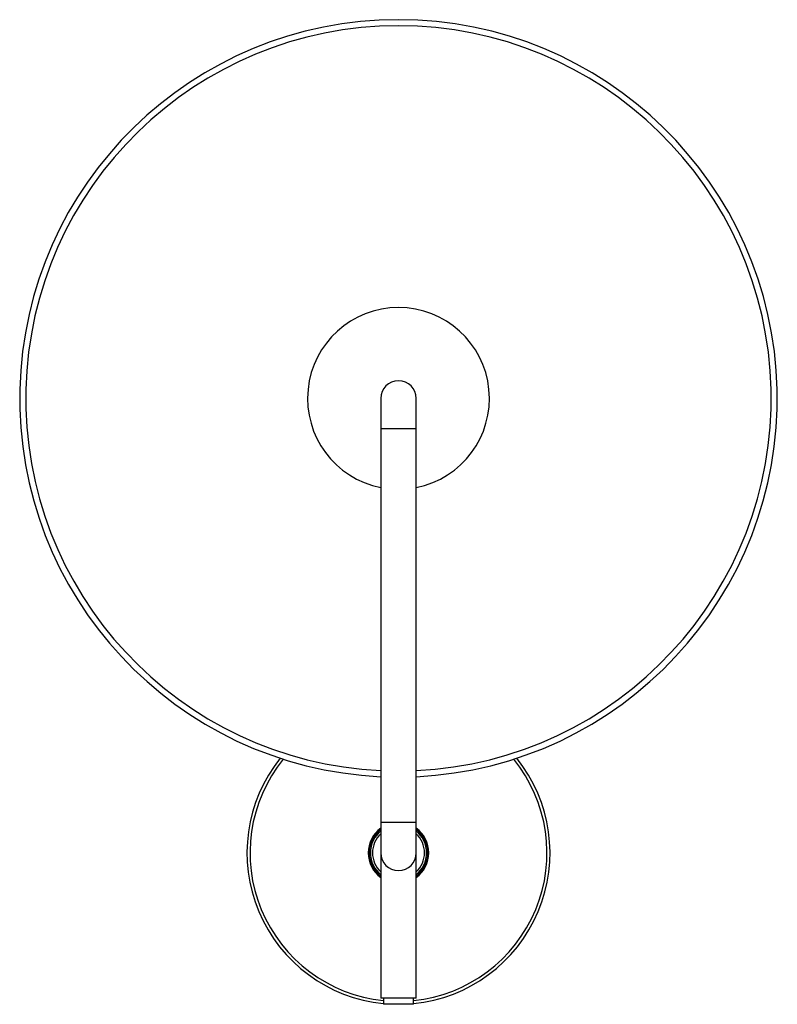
# Paper-space layout '_Derecha' of a CAD drawing. Header units: millimetres. Extents: x -125 to 125, y -50 to 275.
import ezdxf

# ---------------------------------------------------------------- set-up
doc = ezdxf.new("R2010")
doc.units = ezdxf.units.MM

psp = doc.layouts.new('_Derecha')

# ---------------------------------------------------------------- linework, layer by layer
at = {"color": 7, "linetype": 'Continuous', "lineweight": 25}
for p, q in [((-5.85, 150), (-5.85, -48)), ((5.85, -48), (5.85, 150)), ((5.85, -48), (-5.85, -48)), ((-5, -48), (-5, -50)), ((5, -50), (5, -48)), ((5, -50), (-5, -50))]:
    psp.add_line(p, q, dxfattribs=at)
at = {"color": 8, "linetype": 'Continuous', "lineweight": 25}
for p, q in [((5.85, 140), (-5.85, 140)), ((5.85, 10), (-5.85, 10))]:
    psp.add_line(p, q, dxfattribs=at)
at = {"color": 7, "linetype": 'Continuous', "lineweight": 25}
for centre, radius, start, end in [((0, 150), 125, 272.6824, 267.3176), ((0, 150), 30, 281.2447, 258.7553), ((0, 150), 5.85, 0, 180), ((0, 0), 50, 141.3178, 264.2608), ((0, 0), 50, 275.7392, 38.6822), ((0, 0), 10, 125.803, 234.197), ((0, 0), 10, 305.803, 54.197), ((0, 0), 5.85, 180, 0)]:
    psp.add_arc(centre, radius, start, end, dxfattribs=at)
at = {"color": 8, "linetype": 'Continuous', "lineweight": 25}
for centre, radius, start, end in [((0, 150), 123, 272.7261, 267.2739), ((0, 0), 49, 140.8746, 264.1433), ((0, 0), 49, 275.8567, 39.1254), ((0, 0), 9.71, 127.06, 232.94), ((0, 0), 9.29, 129.0142, 230.9858), ((0, 0), 9.71, 307.06, 52.94), ((0, 0), 9.29, 309.0142, 50.9858), ((0, 0), 8.59, 132.9499, 227.0501), ((0, 0), 8.59, 312.9499, 47.0501)]:
    psp.add_arc(centre, radius, start, end, dxfattribs=at)

doc.saveas('drawing.dxf')
